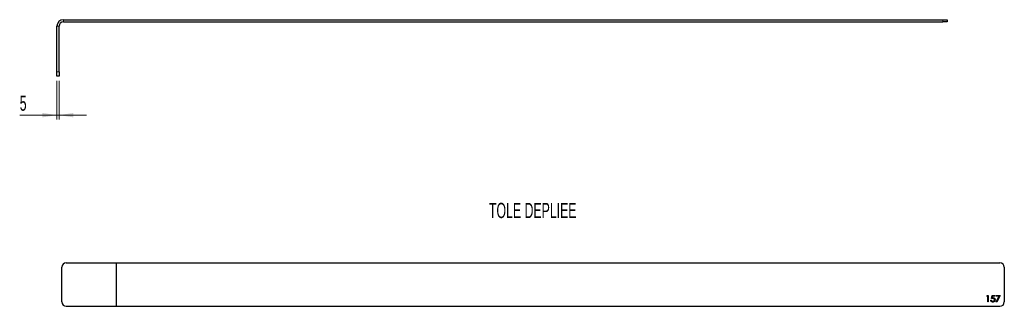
# Model space of a CAD drawing. Header units: millimetres. Extents: x 1036 to 3301, y 1293 to 1951.
import ezdxf

# ---------------------------------------------------------------- set-up
doc = ezdxf.new("R2010")
doc.units = ezdxf.units.MM
doc.header["$LTSCALE"] = 10
doc.linetypes.add('CENTERX2', pattern=[20.32, 12.7, -2.54, 2.54, -2.54])
doc.styles.add('SLDTEXTSTYLE1', font='TXT', dxfattribs={"width": 0.605})
doc.dimstyles.new('SLDDIMSTYLE0', dxfattribs={"dimtxt": 35, "dimasz": 33.02, "dimexe": 0, "dimexo": 0.0625, "dimgap": 8.75, "dimtad": 1, "dimrnd": 1e-09, "dimzin": 12, "dimdsep": 46, "dimtxsty": 'SLDTEXTSTYLE1', "dimsah": 1, "dimcen": 0.09, "dimadec": 0, "dimazin": 3, "dimtfac": 1, "dimtmove": 0, "dimatfit": 0, "dimfxl": 1, "dimfrac": 2, "dimtolj": 1, "dimtzin": 12, "dimarcsym": 0})

# ---------------------------------------------------------------- blocks, each defined once
blk = doc.blocks.new('_D')
at = {"color": 7, "linetype": 'Continuous', "lineweight": 0, "transparency": 16777216}
for p, q in [((1122, 1811.2), (1122, 1722)), ((1127, 1811.2), (1127, 1722)), ((1122, 1732), (1036.5, 1732)), ((1127, 1732), (1122, 1732)), ((1127, 1732), (1190.5, 1732))]:
    blk.add_line(p, q, dxfattribs=at)
at = {"color": 7, "linetype": 'Continuous', "lineweight": 18, "transparency": 16777216}
for points in [[(1122, 1732), (1088.9, 1737.1), (1088.9, 1726.9)], [(1127, 1732), (1160, 1726.9), (1160, 1737.1)]]:
    blk.add_solid(points, dxfattribs=at)
at = {"color": 7, "linetype": 'Continuous', "lineweight": 18, "transparency": 16777216, "insert": (1036.5, 1777.1), "char_height": 35, "attachment_point": 1, "style": 'SLDTEXTSTYLE1'}
blk.add_mtext('5', dxfattribs=at)

msp = doc.modelspace()

# ---------------------------------------------------------------- linework, layer by layer
at = {"color": 7, "linetype": 'Continuous', "lineweight": 25}
for p, q in [((1136.954, 1951.21), (3159.954, 1951.21)), ((3159.954, 1951.21), (3169.954, 1951.21)), ((3169.954, 1951.21), (3169.954, 1946.21)), ((1121.954, 1831.21), (1121.954, 1936.21)), ((1126.954, 1831.21), (1126.954, 1936.21)), ((1136.954, 1946.21), (3159.954, 1946.21)), ((3169.954, 1946.21), (3159.954, 1946.21)), ((1121.954, 1821.21), (1121.954, 1831.21)), ((1126.954, 1821.21), (1121.954, 1821.21)), ((1126.954, 1831.21), (1126.954, 1821.21)), ((1133.626, 1302.949), (1133.626, 1382.949)), ((1143.626, 1392.949), (3291.261, 1392.949)), ((3301.261, 1382.949), (3301.261, 1302.949)), ((1143.626, 1292.949), (3291.261, 1292.949))]:
    msp.add_line(p, q, dxfattribs=at)
at = {"color": 8, "linetype": 'Continuous', "lineweight": 18}
for p, q in [((1136.954, 1946.21), (1136.954, 1951.21)), ((3159.954, 1946.21), (3159.954, 1951.21)), ((1126.954, 1936.21), (1121.954, 1936.21)), ((1121.954, 1831.21), (1126.954, 1831.21))]:
    msp.add_line(p, q, dxfattribs=at)
at = {"color": 7, "linetype": 'CENTERX2'}
msp.add_line((1258.443, 1392.949), (1258.443, 1292.949), dxfattribs=at)
at = {"color": 1, "linetype": 'Continuous', "lineweight": 25}
for p, q in [((3260.745, 1316.41), (3261.625, 1317.949)), ((3263.053, 1316.41), (3260.745, 1316.41)), ((3261.625, 1317.949), (3264.399, 1317.949)), ((3263.053, 1302.949), (3263.053, 1316.41)), ((3264.399, 1317.949), (3264.399, 1302.949)), ((3271.706, 1310.449), (3273.245, 1317.949)), ((3273.245, 1317.949), (3279.399, 1317.949)), ((3274.297, 1316.41), (3273.488, 1312.465)), ((3279.399, 1316.41), (3274.297, 1316.41)), ((3279.399, 1317.949), (3279.399, 1316.41)), ((3282.476, 1317.949), (3291.706, 1317.949)), ((3282.476, 1316.41), (3282.476, 1317.949)), ((3289.429, 1316.41), (3282.476, 1316.41)), ((3282.659, 1303.204), (3289.429, 1316.41)), ((3291.706, 1317.949), (3283.822, 1302.564)), ((3264.399, 1302.949), (3263.053, 1302.949)), ((3270.168, 1306.795), (3271.514, 1306.795)), ((3283.822, 1302.564), (3282.659, 1303.204))]:
    msp.add_line(p, q, dxfattribs=at)
at = {"color": 7, "linetype": 'Continuous', "lineweight": 25}
for centre, radius, start, end in [((1136.954, 1936.21), 15, 90, 180), ((1136.954, 1936.21), 10, 90, 180), ((1143.626, 1382.949), 10, 90, 180), ((3291.261, 1382.949), 10, 0, 90), ((1143.626, 1302.949), 10, 180, 270), ((3291.261, 1302.949), 10, 270, 0)]:
    msp.add_arc(centre, radius, start, end, dxfattribs=at)
at = {"color": 1, "linetype": 'Continuous', "lineweight": 25}
for points, knots in [([(3274.744, 1302.564), (3274.595, 1302.567), (3274.301, 1302.573), (3273.87, 1302.634), (3273.456, 1302.722), (3273.06, 1302.852), (3272.684, 1303.022), (3272.322, 1303.224), (3271.98, 1303.464), (3271.659, 1303.741), (3271.364, 1304.046), (3271.097, 1304.373), (3270.862, 1304.723), (3270.658, 1305.095), (3270.485, 1305.489), (3270.348, 1305.905), (3270.238, 1306.342), (3270.192, 1306.642), (3270.168, 1306.795)], [0, 0, 0, 0, 0.06542953, 0.12872488, 0.19026053, 0.25075655, 0.31085506, 0.37077552, 0.43188264, 0.49379881, 0.55616728, 0.6172933, 0.67862684, 0.74067811, 0.8029601, 0.8667855, 0.9323385, 1, 1, 1, 1]), ([(3271.514, 1306.795), (3271.547, 1306.652), (3271.611, 1306.377), (3271.751, 1305.991), (3271.92, 1305.647), (3272.127, 1305.342), (3272.366, 1305.072), (3272.644, 1304.834), (3272.954, 1304.619), (3273.298, 1304.439), (3273.662, 1304.288), (3274.041, 1304.18), (3274.429, 1304.115), (3274.691, 1304.107), (3274.822, 1304.103)], [0, 0, 0, 0, 0.0946859, 0.18199156, 0.26437318, 0.34163885, 0.41855769, 0.49644804, 0.57730691, 0.66144721, 0.74666795, 0.83136746, 0.91520683, 1, 1, 1, 1]), ([(3275.012, 1311.218), (3274.895, 1311.216), (3274.655, 1311.211), (3274.287, 1311.173), (3273.9, 1311.112), (3273.496, 1311.028), (3273.073, 1310.918), (3272.633, 1310.786), (3272.174, 1310.629), (3271.865, 1310.51), (3271.706, 1310.449)], [0, 0, 0, 0, 0.10220304, 0.21102334, 0.32509966, 0.4465021, 0.57378772, 0.70890071, 0.85035787, 1, 1, 1, 1]), ([(3273.488, 1312.465), (3273.647, 1312.509), (3273.955, 1312.594), (3274.409, 1312.688), (3274.84, 1312.745), (3275.12, 1312.753), (3275.255, 1312.757)], [0, 0, 0, 0, 0.275068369, 0.53290146, 0.77397346, 1, 1, 1, 1]), ([(3279.976, 1307.85), (3279.973, 1307.728), (3279.967, 1307.485), (3279.938, 1307.124), (3279.883, 1306.771), (3279.809, 1306.427), (3279.711, 1306.09), (3279.596, 1305.759), (3279.452, 1305.439), (3279.294, 1305.126), (3279.118, 1304.826), (3278.921, 1304.544), (3278.716, 1304.276), (3278.491, 1304.028), (3278.251, 1303.799), (3277.995, 1303.59), (3277.726, 1303.395), (3277.441, 1303.223), (3277.144, 1303.064), (3276.833, 1302.934), (3276.514, 1302.818), (3276.182, 1302.725), (3275.839, 1302.653), (3275.484, 1302.604), (3275.118, 1302.568), (3274.87, 1302.565), (3274.744, 1302.564)], [0, 0, 0, 0, 0.04401641, 0.08743798, 0.13012414, 0.17256131, 0.21421762, 0.25630249, 0.29844449, 0.34053554, 0.38240357, 0.42361425, 0.4642226, 0.50405179, 0.54384178, 0.58354835, 0.62307769, 0.6632142, 0.70353818, 0.74392659, 0.78453175, 0.82574242, 0.86775153, 0.91074123, 0.95491246, 1, 1, 1, 1]), ([(3274.822, 1304.103), (3274.951, 1304.106), (3275.204, 1304.113), (3275.576, 1304.166), (3275.934, 1304.25), (3276.279, 1304.367), (3276.609, 1304.522), (3276.924, 1304.712), (3277.227, 1304.933), (3277.512, 1305.186), (3277.773, 1305.464), (3278.003, 1305.762), (3278.195, 1306.08), (3278.357, 1306.412), (3278.48, 1306.762), (3278.567, 1307.128), (3278.619, 1307.512), (3278.626, 1307.773), (3278.629, 1307.907)], [0, 0, 0, 0, 0.0642043, 0.1264188, 0.18767154, 0.24804082, 0.30833728, 0.36969036, 0.43172503, 0.49597038, 0.55977853, 0.622313, 0.68392536, 0.74510428, 0.80674923, 0.86909272, 0.93329311, 1, 1, 1, 1]), ([(3278.629, 1307.907), (3278.627, 1308.027), (3278.621, 1308.262), (3278.575, 1308.606), (3278.498, 1308.932), (3278.388, 1309.242), (3278.251, 1309.534), (3278.079, 1309.808), (3277.879, 1310.067), (3277.646, 1310.303), (3277.393, 1310.521), (3277.112, 1310.706), (3276.812, 1310.864), (3276.491, 1310.993), (3276.151, 1311.096), (3275.789, 1311.167), (3275.407, 1311.209), (3275.146, 1311.215), (3275.012, 1311.218)], [0, 0, 0, 0, 0.0653577, 0.12738891, 0.18836812, 0.24722968, 0.30564937, 0.36333195, 0.42265705, 0.48268923, 0.54330801, 0.60413162, 0.66498444, 0.72723248, 0.79144747, 0.85804173, 0.92702976, 1, 1, 1, 1]), ([(3275.255, 1312.757), (3275.423, 1312.753), (3275.752, 1312.746), (3276.233, 1312.676), (3276.695, 1312.575), (3277.13, 1312.418), (3277.546, 1312.227), (3277.935, 1311.986), (3278.304, 1311.705), (3278.648, 1311.385), (3278.959, 1311.03), (3279.229, 1310.646), (3279.465, 1310.242), (3279.649, 1309.808), (3279.799, 1309.354), (3279.898, 1308.873), (3279.965, 1308.369), (3279.972, 1308.025), (3279.976, 1307.85)], [0, 0, 0, 0, 0.065800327, 0.129379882, 0.190783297, 0.251293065, 0.310820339, 0.370369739, 0.430760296, 0.492597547, 0.554813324, 0.616090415, 0.676930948, 0.738288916, 0.800784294, 0.864792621, 0.931052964, 1, 1, 1, 1])]:
    msp.add_open_spline(points, degree=3, knots=knots, dxfattribs=at)

# ---------------------------------------------------------------- texts
at = {"color": 7, "linetype": 'Continuous', "lineweight": 0, "insert": (2115.864, 1530.549), "char_height": 35, "attachment_point": 1, "style": 'SLDTEXTSTYLE1'}
msp.add_mtext('TOLE DEPLIEE', dxfattribs=at)

# ---------------------------------------------------------------- dimensions: what is measured, and where the dimension line sits
at = {"color": 7, "linetype": 'Continuous', "lineweight": 18}
dim = msp.add_linear_dim(base=(1121.954, 1731.982), p1=(1126.954, 1821.21), p2=(1121.954, 1821.21), dimstyle='SLDDIMSTYLE0', dxfattribs=at)
dim.commit()
dim.dimension.update_dxf_attribs({"geometry": '_D', "text_midpoint": (1049.835, 1731.982), "dimtype": 160})

doc.saveas('drawing.dxf')
